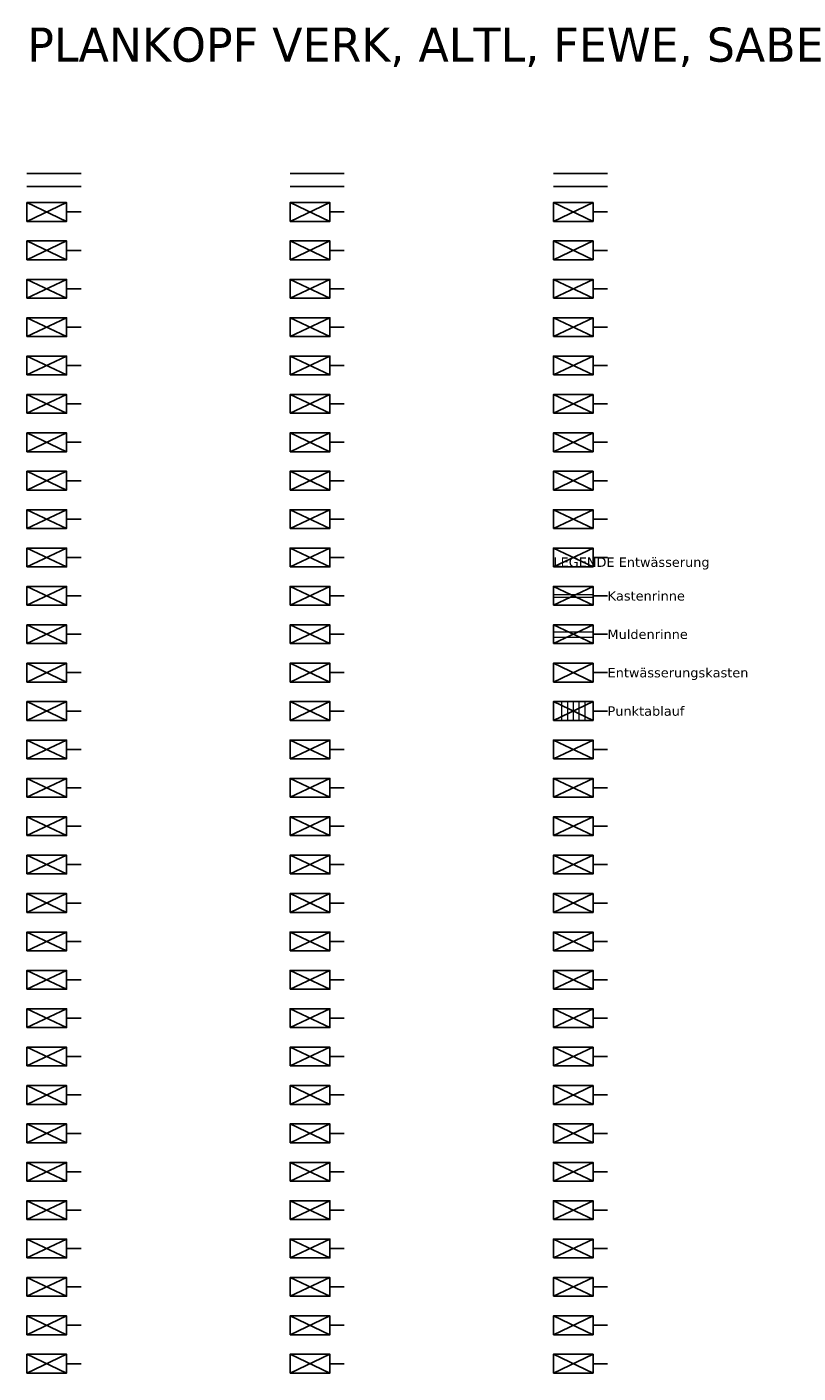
# Model space of a CAD drawing. Header units: millimetres. Extents: x 32690613 to 32694766, y 5342952 to 5344788.
# Tile 27 of 27: x 32694585 to 32694766, y 5344472 to 5344788. Entities that reach past the tile are written whole.
import ezdxf
from ezdxf.enums import TextEntityAlignment as Align

# ---------------------------------------------------------------- set-up
doc = ezdxf.new("R2010")
doc.units = ezdxf.units.MM
doc.layers.get('Defpoints').update_dxf_attribs({"color": 11})
for name, color, linetype, lineweight in [('Ent-Entwässerungskasten', 140, 'Continuous', 5), ('Ent-Kastenrinne', 140, 'Continuous', 5), ('Ent-Muldenrinne', 140, 'Continuous', 9), ('Ent-Straßeneinlauf', 150, 'Continuous', 5)]:
    doc.layers.add(name, color=color, linetype=linetype, lineweight=lineweight)
doc.styles.add('Verdana', font='verdana.ttf')

# ---------------------------------------------------------------- blocks, each defined once
blk = doc.blocks.new('A$C01485ECD')
for p, q in [((12.69, -18), (0, -18)), ((74.35, -18), (61.66, -18)), ((136.01, -18), (123.32, -18)), ((12.69, -21), (0, -21)), ((74.35, -21), (61.66, -21)), ((136.01, -21), (123.32, -21)), ((0, -29.2), (9.3, -24.8)), ((0, -24.8), (9.3, -29.2)), ((61.66, -29.2), (70.97, -24.8)), ((61.66, -24.8), (70.97, -29.2)), ((123.32, -29.2), (132.63, -24.8)), ((123.32, -24.8), (132.63, -29.2)), ((9.3, -27), (12.69, -27)), ((70.97, -27), (74.35, -27)), ((132.63, -27), (136.01, -27)), ((0, -38.2), (9.3, -33.8)), ((0, -33.8), (9.3, -38.2)), ((61.66, -38.2), (70.97, -33.8)), ((61.66, -33.8), (70.97, -38.2)), ((123.32, -38.2), (132.63, -33.8)), ((123.32, -33.8), (132.63, -38.2)), ((9.3, -36), (12.69, -36)), ((70.97, -36), (74.35, -36)), ((132.63, -36), (136.01, -36)), ((0, -47.2), (9.3, -42.8)), ((0, -42.8), (9.3, -47.2)), ((61.66, -47.2), (70.97, -42.8)), ((61.66, -42.8), (70.97, -47.2)), ((123.32, -47.2), (132.63, -42.8)), ((123.32, -42.8), (132.63, -47.2)), ((9.3, -45), (12.69, -45)), ((70.97, -45), (74.35, -45)), ((132.63, -45), (136.01, -45)), ((0, -56.2), (9.3, -51.8)), ((0, -51.8), (9.3, -56.2)), ((61.66, -56.2), (70.97, -51.8)), ((61.66, -51.8), (70.97, -56.2)), ((123.32, -56.2), (132.63, -51.8)), ((123.32, -51.8), (132.63, -56.2)), ((9.3, -54), (12.69, -54)), ((70.97, -54), (74.35, -54)), ((132.63, -54), (136.01, -54)), ((0, -65.2), (9.3, -60.8)), ((0, -60.8), (9.3, -65.2)), ((9.3, -63), (12.69, -63)), ((61.66, -65.2), (70.97, -60.8)), ((61.66, -60.8), (70.97, -65.2)), ((70.97, -63), (74.35, -63)), ((123.32, -65.2), (132.63, -60.8)), ((123.32, -60.8), (132.63, -65.2)), ((132.63, -63), (136.01, -63)), ((0, -74.2), (9.3, -69.8)), ((0, -69.8), (9.3, -74.2)), ((9.3, -72), (12.69, -72)), ((61.66, -74.2), (70.97, -69.8)), ((61.66, -69.8), (70.97, -74.2)), ((70.97, -72), (74.35, -72)), ((123.32, -74.2), (132.63, -69.8)), ((123.32, -69.8), (132.63, -74.2)), ((132.63, -72), (136.01, -72)), ((0, -83.2), (9.3, -78.8)), ((0, -78.8), (9.3, -83.2)), ((61.66, -83.2), (70.97, -78.8)), ((61.66, -78.8), (70.97, -83.2)), ((123.32, -83.2), (132.63, -78.8)), ((123.32, -78.8), (132.63, -83.2)), ((9.3, -81), (12.69, -81)), ((70.97, -81), (74.35, -81)), ((132.63, -81), (136.01, -81)), ((0, -92.2), (9.3, -87.8)), ((0, -87.8), (9.3, -92.2)), ((61.66, -92.2), (70.97, -87.8)), ((61.66, -87.8), (70.97, -92.2)), ((123.32, -92.2), (132.63, -87.8)), ((123.32, -87.8), (132.63, -92.2)), ((9.3, -90), (12.69, -90)), ((70.97, -90), (74.35, -90)), ((132.63, -90), (136.01, -90)), ((0, -101.2), (9.3, -96.8)), ((0, -96.8), (9.3, -101.2)), ((61.66, -101.2), (70.97, -96.8)), ((61.66, -96.8), (70.97, -101.2)), ((123.32, -101.2), (132.63, -96.8)), ((123.32, -96.8), (132.63, -101.2)), ((9.3, -99), (12.69, -99)), ((70.97, -99), (74.35, -99)), ((132.63, -99), (136.01, -99)), ((0, -110.2), (9.3, -105.8)), ((0, -105.8), (9.3, -110.2)), ((61.66, -110.2), (70.97, -105.8)), ((61.66, -105.8), (70.97, -110.2)), ((123.32, -110.2), (132.63, -105.8)), ((123.32, -105.8), (132.63, -110.2)), ((9.3, -108), (12.69, -108)), ((70.97, -108), (74.35, -108)), ((132.63, -108), (136.01, -108)), ((0, -119.2), (9.3, -114.8)), ((0, -114.8), (9.3, -119.2)), ((61.66, -119.2), (70.97, -114.8)), ((61.66, -114.8), (70.97, -119.2)), ((123.32, -119.2), (132.63, -114.8)), ((123.32, -114.8), (132.63, -119.2)), ((9.3, -117), (12.69, -117)), ((70.97, -117), (74.35, -117)), ((132.63, -117), (136.01, -117)), ((0, -128.2), (9.3, -123.8)), ((0, -123.8), (9.3, -128.2)), ((9.3, -126), (12.69, -126)), ((61.66, -128.2), (70.97, -123.8)), ((61.66, -123.8), (70.97, -128.2)), ((70.97, -126), (74.35, -126)), ((123.32, -128.2), (132.63, -123.8)), ((123.32, -123.8), (132.63, -128.2)), ((132.63, -126), (136.01, -126)), ((0, -137.2), (9.3, -132.8)), ((0, -132.8), (9.3, -137.2)), ((9.3, -135), (12.69, -135)), ((61.66, -137.2), (70.97, -132.8)), ((61.66, -132.8), (70.97, -137.2)), ((70.97, -135), (74.35, -135)), ((123.32, -137.2), (132.63, -132.8)), ((123.32, -132.8), (132.63, -137.2)), ((132.63, -135), (136.01, -135)), ((0, -146.2), (9.3, -141.8)), ((0, -141.8), (9.3, -146.2)), ((61.66, -146.2), (70.97, -141.8)), ((61.66, -141.8), (70.97, -146.2)), ((123.32, -146.2), (132.63, -141.8)), ((123.32, -141.8), (132.63, -146.2)), ((9.3, -144), (12.69, -144)), ((70.97, -144), (74.35, -144)), ((132.63, -144), (136.01, -144)), ((0, -155.2), (9.3, -150.8)), ((0, -150.8), (9.3, -155.2)), ((61.66, -155.2), (70.97, -150.8)), ((61.66, -150.8), (70.97, -155.2)), ((123.32, -155.2), (132.63, -150.8)), ((123.32, -150.8), (132.63, -155.2)), ((9.3, -153), (12.69, -153)), ((70.97, -153), (74.35, -153)), ((132.63, -153), (136.01, -153)), ((0, -164.2), (9.3, -159.8)), ((0, -159.8), (9.3, -164.2)), ((61.66, -164.2), (70.97, -159.8)), ((61.66, -159.8), (70.97, -164.2)), ((123.32, -164.2), (132.63, -159.8)), ((123.32, -159.8), (132.63, -164.2)), ((9.3, -162), (12.69, -162)), ((70.97, -162), (74.35, -162)), ((132.63, -162), (136.01, -162)), ((0, -173.2), (9.3, -168.8)), ((0, -168.8), (9.3, -173.2)), ((61.66, -173.2), (70.97, -168.8)), ((61.66, -168.8), (70.97, -173.2)), ((123.32, -173.2), (132.63, -168.8)), ((123.32, -168.8), (132.63, -173.2)), ((9.3, -171), (12.69, -171)), ((70.97, -171), (74.35, -171)), ((132.63, -171), (136.01, -171)), ((0, -182.2), (9.3, -177.8)), ((0, -177.8), (9.3, -182.2)), ((61.66, -182.2), (70.97, -177.8)), ((61.66, -177.8), (70.97, -182.2)), ((123.32, -182.2), (132.63, -177.8)), ((123.32, -177.8), (132.63, -182.2)), ((9.3, -180), (12.69, -180)), ((70.97, -180), (74.35, -180)), ((132.63, -180), (136.01, -180)), ((0, -191.2), (9.3, -186.8)), ((0, -186.8), (9.3, -191.2)), ((9.3, -189), (12.69, -189)), ((61.66, -191.2), (70.97, -186.8)), ((61.66, -186.8), (70.97, -191.2)), ((70.97, -189), (74.35, -189)), ((123.32, -191.2), (132.63, -186.8)), ((123.32, -186.8), (132.63, -191.2)), ((132.63, -189), (136.01, -189)), ((0, -200.2), (9.3, -195.8)), ((0, -195.8), (9.3, -200.2)), ((9.3, -198), (12.69, -198)), ((61.66, -200.2), (70.97, -195.8)), ((61.66, -195.8), (70.97, -200.2)), ((70.97, -198), (74.35, -198)), ((123.32, -200.2), (132.63, -195.8)), ((123.32, -195.8), (132.63, -200.2)), ((132.63, -198), (136.01, -198)), ((0, -209.2), (9.3, -204.8)), ((0, -204.8), (9.3, -209.2)), ((61.66, -209.2), (70.97, -204.8)), ((61.66, -204.8), (70.97, -209.2)), ((123.32, -209.2), (132.63, -204.8)), ((123.32, -204.8), (132.63, -209.2)), ((9.3, -207), (12.69, -207)), ((70.97, -207), (74.35, -207)), ((132.63, -207), (136.01, -207)), ((0, -218.2), (9.3, -213.8)), ((0, -213.8), (9.3, -218.2)), ((61.66, -218.2), (70.97, -213.8)), ((61.66, -213.8), (70.97, -218.2)), ((123.32, -218.2), (132.63, -213.8)), ((123.32, -213.8), (132.63, -218.2)), ((9.3, -216), (12.69, -216)), ((70.97, -216), (74.35, -216)), ((132.63, -216), (136.01, -216)), ((0, -227.2), (9.3, -222.8)), ((0, -222.8), (9.3, -227.2)), ((61.66, -227.2), (70.97, -222.8)), ((61.66, -222.8), (70.97, -227.2)), ((123.32, -227.2), (132.63, -222.8)), ((123.32, -222.8), (132.63, -227.2)), ((9.3, -225), (12.69, -225)), ((70.97, -225), (74.35, -225)), ((132.63, -225), (136.01, -225)), ((0, -236.2), (9.3, -231.8)), ((0, -231.8), (9.3, -236.2)), ((61.66, -236.2), (70.97, -231.8)), ((61.66, -231.8), (70.97, -236.2)), ((123.32, -236.2), (132.63, -231.8)), ((123.32, -231.8), (132.63, -236.2)), ((9.3, -234), (12.69, -234)), ((70.97, -234), (74.35, -234)), ((132.63, -234), (136.01, -234)), ((0, -245.2), (9.3, -240.8)), ((0, -240.8), (9.3, -245.2)), ((61.66, -245.2), (70.97, -240.8)), ((61.66, -240.8), (70.97, -245.2)), ((123.32, -245.2), (132.63, -240.8)), ((123.32, -240.8), (132.63, -245.2)), ((9.3, -243), (12.69, -243)), ((70.97, -243), (74.35, -243)), ((132.63, -243), (136.01, -243)), ((0, -254.2), (9.3, -249.8)), ((0, -249.8), (9.3, -254.2)), ((9.3, -252), (12.69, -252)), ((61.66, -254.2), (70.97, -249.8)), ((61.66, -249.8), (70.97, -254.2)), ((70.97, -252), (74.35, -252)), ((123.32, -254.2), (132.63, -249.8)), ((123.32, -249.8), (132.63, -254.2)), ((132.63, -252), (136.01, -252)), ((0, -263.2), (9.3, -258.8)), ((0, -258.8), (9.3, -263.2)), ((9.3, -261), (12.69, -261)), ((61.66, -263.2), (70.97, -258.8)), ((61.66, -258.8), (70.97, -263.2)), ((70.97, -261), (74.35, -261)), ((123.32, -263.2), (132.63, -258.8)), ((123.32, -258.8), (132.63, -263.2)), ((132.63, -261), (136.01, -261)), ((0, -272.2), (9.3, -267.8)), ((0, -267.8), (9.3, -272.2)), ((61.66, -272.2), (70.97, -267.8)), ((61.66, -267.8), (70.97, -272.2)), ((123.32, -272.2), (132.63, -267.8)), ((123.32, -267.8), (132.63, -272.2)), ((9.3, -270), (12.69, -270)), ((70.97, -270), (74.35, -270)), ((132.63, -270), (136.01, -270)), ((0, -281.2), (9.3, -276.8)), ((0, -276.8), (9.3, -281.2)), ((61.66, -281.2), (70.97, -276.8)), ((61.66, -276.8), (70.97, -281.2)), ((123.32, -281.2), (132.63, -276.8)), ((123.32, -276.8), (132.63, -281.2)), ((9.3, -279), (12.69, -279)), ((70.97, -279), (74.35, -279)), ((132.63, -279), (136.01, -279)), ((0, -290.2), (9.3, -285.8)), ((0, -285.8), (9.3, -290.2)), ((61.66, -290.2), (70.97, -285.8)), ((61.66, -285.8), (70.97, -290.2)), ((123.32, -290.2), (132.63, -285.8)), ((123.32, -285.8), (132.63, -290.2)), ((9.3, -288), (12.69, -288)), ((70.97, -288), (74.35, -288)), ((132.63, -288), (136.01, -288)), ((0, -299.2), (9.3, -294.8)), ((0, -294.8), (9.3, -299.2)), ((61.66, -299.2), (70.97, -294.8)), ((61.66, -294.8), (70.97, -299.2)), ((123.32, -299.2), (132.63, -294.8)), ((123.32, -294.8), (132.63, -299.2)), ((9.3, -297), (12.69, -297)), ((70.97, -297), (74.35, -297)), ((132.63, -297), (136.01, -297))]:
    blk.add_line(p, q)
for points in [[(0, -29.2), (9.3, -29.2), (9.3, -24.8), (0, -24.8)], [(61.66, -29.2), (70.97, -29.2), (70.97, -24.8), (61.66, -24.8)], [(123.32, -29.2), (132.63, -29.2), (132.63, -24.8), (123.32, -24.8)], [(0, -38.2), (9.3, -38.2), (9.3, -33.8), (0, -33.8)], [(61.66, -38.2), (70.97, -38.2), (70.97, -33.8), (61.66, -33.8)], [(123.32, -38.2), (132.63, -38.2), (132.63, -33.8), (123.32, -33.8)], [(0, -47.2), (9.3, -47.2), (9.3, -42.8), (0, -42.8)], [(61.66, -47.2), (70.97, -47.2), (70.97, -42.8), (61.66, -42.8)], [(123.32, -47.2), (132.63, -47.2), (132.63, -42.8), (123.32, -42.8)], [(0, -56.2), (9.3, -56.2), (9.3, -51.8), (0, -51.8)], [(61.66, -56.2), (70.97, -56.2), (70.97, -51.8), (61.66, -51.8)], [(123.32, -56.2), (132.63, -56.2), (132.63, -51.8), (123.32, -51.8)], [(0, -65.2), (9.3, -65.2), (9.3, -60.8), (0, -60.8)], [(61.66, -65.2), (70.97, -65.2), (70.97, -60.8), (61.66, -60.8)], [(123.32, -65.2), (132.63, -65.2), (132.63, -60.8), (123.32, -60.8)], [(0, -74.2), (9.3, -74.2), (9.3, -69.8), (0, -69.8)], [(61.66, -74.2), (70.97, -74.2), (70.97, -69.8), (61.66, -69.8)], [(123.32, -74.2), (132.63, -74.2), (132.63, -69.8), (123.32, -69.8)], [(0, -83.2), (9.3, -83.2), (9.3, -78.8), (0, -78.8)], [(61.66, -83.2), (70.97, -83.2), (70.97, -78.8), (61.66, -78.8)], [(123.32, -83.2), (132.63, -83.2), (132.63, -78.8), (123.32, -78.8)], [(0, -92.2), (9.3, -92.2), (9.3, -87.8), (0, -87.8)], [(61.66, -92.2), (70.97, -92.2), (70.97, -87.8), (61.66, -87.8)], [(123.32, -92.2), (132.63, -92.2), (132.63, -87.8), (123.32, -87.8)], [(0, -101.2), (9.3, -101.2), (9.3, -96.8), (0, -96.8)], [(61.66, -101.2), (70.97, -101.2), (70.97, -96.8), (61.66, -96.8)], [(123.32, -101.2), (132.63, -101.2), (132.63, -96.8), (123.32, -96.8)], [(0, -110.2), (9.3, -110.2), (9.3, -105.8), (0, -105.8)], [(61.66, -110.2), (70.97, -110.2), (70.97, -105.8), (61.66, -105.8)], [(123.32, -110.2), (132.63, -110.2), (132.63, -105.8), (123.32, -105.8)], [(0, -119.2), (9.3, -119.2), (9.3, -114.8), (0, -114.8)], [(61.66, -119.2), (70.97, -119.2), (70.97, -114.8), (61.66, -114.8)], [(123.32, -119.2), (132.63, -119.2), (132.63, -114.8), (123.32, -114.8)], [(0, -128.2), (9.3, -128.2), (9.3, -123.8), (0, -123.8)], [(61.66, -128.2), (70.97, -128.2), (70.97, -123.8), (61.66, -123.8)], [(123.32, -128.2), (132.63, -128.2), (132.63, -123.8), (123.32, -123.8)], [(0, -137.2), (9.3, -137.2), (9.3, -132.8), (0, -132.8)], [(61.66, -137.2), (70.97, -137.2), (70.97, -132.8), (61.66, -132.8)], [(123.32, -137.2), (132.63, -137.2), (132.63, -132.8), (123.32, -132.8)], [(0, -146.2), (9.3, -146.2), (9.3, -141.8), (0, -141.8)], [(61.66, -146.2), (70.97, -146.2), (70.97, -141.8), (61.66, -141.8)], [(123.32, -146.2), (132.63, -146.2), (132.63, -141.8), (123.32, -141.8)], [(0, -155.2), (9.3, -155.2), (9.3, -150.8), (0, -150.8)], [(61.66, -155.2), (70.97, -155.2), (70.97, -150.8), (61.66, -150.8)], [(123.32, -155.2), (132.63, -155.2), (132.63, -150.8), (123.32, -150.8)], [(0, -164.2), (9.3, -164.2), (9.3, -159.8), (0, -159.8)], [(61.66, -164.2), (70.97, -164.2), (70.97, -159.8), (61.66, -159.8)], [(123.32, -164.2), (132.63, -164.2), (132.63, -159.8), (123.32, -159.8)], [(0, -173.2), (9.3, -173.2), (9.3, -168.8), (0, -168.8)], [(61.66, -173.2), (70.97, -173.2), (70.97, -168.8), (61.66, -168.8)], [(123.32, -173.2), (132.63, -173.2), (132.63, -168.8), (123.32, -168.8)], [(0, -182.2), (9.3, -182.2), (9.3, -177.8), (0, -177.8)], [(61.66, -182.2), (70.97, -182.2), (70.97, -177.8), (61.66, -177.8)], [(123.32, -182.2), (132.63, -182.2), (132.63, -177.8), (123.32, -177.8)], [(0, -191.2), (9.3, -191.2), (9.3, -186.8), (0, -186.8)], [(61.66, -191.2), (70.97, -191.2), (70.97, -186.8), (61.66, -186.8)], [(123.32, -191.2), (132.63, -191.2), (132.63, -186.8), (123.32, -186.8)], [(0, -200.2), (9.3, -200.2), (9.3, -195.8), (0, -195.8)], [(61.66, -200.2), (70.97, -200.2), (70.97, -195.8), (61.66, -195.8)], [(123.32, -200.2), (132.63, -200.2), (132.63, -195.8), (123.32, -195.8)], [(0, -209.2), (9.3, -209.2), (9.3, -204.8), (0, -204.8)], [(61.66, -209.2), (70.97, -209.2), (70.97, -204.8), (61.66, -204.8)], [(123.32, -209.2), (132.63, -209.2), (132.63, -204.8), (123.32, -204.8)], [(0, -218.2), (9.3, -218.2), (9.3, -213.8), (0, -213.8)], [(61.66, -218.2), (70.97, -218.2), (70.97, -213.8), (61.66, -213.8)], [(123.32, -218.2), (132.63, -218.2), (132.63, -213.8), (123.32, -213.8)], [(0, -227.2), (9.3, -227.2), (9.3, -222.8), (0, -222.8)], [(61.66, -227.2), (70.97, -227.2), (70.97, -222.8), (61.66, -222.8)], [(123.32, -227.2), (132.63, -227.2), (132.63, -222.8), (123.32, -222.8)], [(0, -236.2), (9.3, -236.2), (9.3, -231.8), (0, -231.8)], [(61.66, -236.2), (70.97, -236.2), (70.97, -231.8), (61.66, -231.8)], [(123.32, -236.2), (132.63, -236.2), (132.63, -231.8), (123.32, -231.8)], [(0, -245.2), (9.3, -245.2), (9.3, -240.8), (0, -240.8)], [(61.66, -245.2), (70.97, -245.2), (70.97, -240.8), (61.66, -240.8)], [(123.32, -245.2), (132.63, -245.2), (132.63, -240.8), (123.32, -240.8)], [(0, -254.2), (9.3, -254.2), (9.3, -249.8), (0, -249.8)], [(61.66, -254.2), (70.97, -254.2), (70.97, -249.8), (61.66, -249.8)], [(123.32, -254.2), (132.63, -254.2), (132.63, -249.8), (123.32, -249.8)], [(0, -263.2), (9.3, -263.2), (9.3, -258.8), (0, -258.8)], [(61.66, -263.2), (70.97, -263.2), (70.97, -258.8), (61.66, -258.8)], [(123.32, -263.2), (132.63, -263.2), (132.63, -258.8), (123.32, -258.8)], [(0, -272.2), (9.3, -272.2), (9.3, -267.8), (0, -267.8)], [(61.66, -272.2), (70.97, -272.2), (70.97, -267.8), (61.66, -267.8)], [(123.32, -272.2), (132.63, -272.2), (132.63, -267.8), (123.32, -267.8)], [(0, -281.2), (9.3, -281.2), (9.3, -276.8), (0, -276.8)], [(61.66, -281.2), (70.97, -281.2), (70.97, -276.8), (61.66, -276.8)], [(123.32, -281.2), (132.63, -281.2), (132.63, -276.8), (123.32, -276.8)], [(0, -290.2), (9.3, -290.2), (9.3, -285.8), (0, -285.8)], [(61.66, -290.2), (70.97, -290.2), (70.97, -285.8), (61.66, -285.8)], [(123.32, -290.2), (132.63, -290.2), (132.63, -285.8), (123.32, -285.8)], [(0, -299.2), (9.3, -299.2), (9.3, -294.8), (0, -294.8)], [(61.66, -299.2), (70.97, -299.2), (70.97, -294.8), (61.66, -294.8)], [(123.32, -299.2), (132.63, -299.2), (132.63, -294.8), (123.32, -294.8)]]:
    blk.add_lwpolyline(points, close=True)
blk = doc.blocks.new('Gully Mitte')
at = {"layer": 'Ent-Straßeneinlauf', "lineweight": 5}
for p, q in [((-0.25, 0.2), (-0.25, -0.2)), ((0.25, 0.2), (-0.25, 0.2)), ((-0.125, 0.2), (-0.125, -0.2)), ((0, 0.2), (0, -0.2)), ((0.125, -0.2), (0.125, 0.2)), ((0.25, -0.2), (0.25, 0.2)), ((-0.25, -0.2), (0.25, -0.2))]:
    blk.add_line(p, q, dxfattribs=at)

msp = doc.modelspace()

# ---------------------------------------------------------------- linework, layer by layer
at = {"layer": 'Ent-Entwässerungskasten', "transparency": 33554687}
for p, q in [((32694717.91, 5344633.98), (32694708.61, 5344638.38)), ((32694717.91, 5344638.38), (32694708.61, 5344633.98))]:
    msp.add_line(p, q, dxfattribs=at).dxf.unprotected_set("ltscale", 0)
msp.add_lwpolyline([(32694717.91, 5344638.38), (32694708.61, 5344638.38), (32694708.61, 5344633.98), (32694717.91, 5344633.98)], close=True, dxfattribs=at).dxf.unprotected_set("ltscale", 0)
at = {"layer": 'Ent-Kastenrinne', "transparency": 33554687}
for p, q in [((32694708.61, 5344654.52), (32694717.91, 5344654.52)), ((32694708.61, 5344653.85), (32694717.91, 5344653.85))]:
    msp.add_line(p, q, dxfattribs=at).dxf.unprotected_set("ltscale", 0)
at = {"layer": 'Ent-Muldenrinne', "transparency": 33554687}
for p, q in [((32694708.61, 5344645.74), (32694717.91, 5344645.74)), ((32694708.61, 5344644.51), (32694717.91, 5344644.51))]:
    msp.add_line(p, q, dxfattribs=at).dxf.unprotected_set("ltscale", 0)

# ---------------------------------------------------------------- block references
at = {"layer": 'Defpoints', "transparency": 33554687}
msp.add_blockref('A$C01485ECD', (32694585.28, 5344771.18), dxfattribs=at).dxf.unprotected_set("ltscale", 0)
at = {"layer": 'Ent-Straßeneinlauf', "transparency": 33554687, "xscale": 11.00000002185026, "yscale": 11.00000002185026, "zscale": 11.00000002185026}
msp.add_blockref('Gully Mitte', (32694713.26, 5344627.18), dxfattribs=at).dxf.unprotected_set("ltscale", 0)

# ---------------------------------------------------------------- texts
at = {"layer": 'Defpoints', "transparency": 33554687, "style": 'Verdana'}
e = msp.add_text('PLANKOPF VERK, ALTL, FEWE, SABE', height=8, dxfattribs=at)
e.set_placement((32694585.28, 5344779.42))
e.dxf.unprotected_set("ltscale", 0)
e = msp.add_text('LEGENDE Entwässerung', height=2.2, rotation=360, dxfattribs=at)
e.set_placement((32694708.61, 5344663.18), align=Align.TOP_LEFT)
e.dxf.unprotected_set("ltscale", 0)
for s, p in [('Kastenrinne', (32694721.29, 5344654.18)), ('Muldenrinne', (32694721.29, 5344645.18)), ('Entwässerungskasten', (32694721.29, 5344636.18)), ('Punktablauf', (32694721.29, 5344627.18))]:
    e = msp.add_text(s, height=2.2, rotation=360, dxfattribs=at)
    e.set_placement(p, align=Align.MIDDLE_LEFT)
    e.dxf.unprotected_set("ltscale", 0)

doc.saveas('drawing.dxf')
